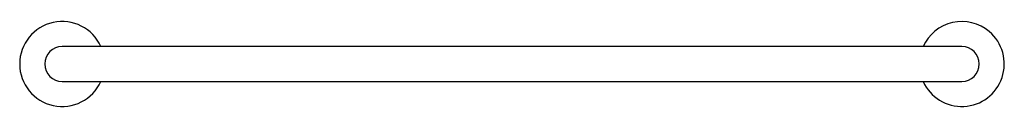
# Model space of a CAD drawing. Header units: millimetres. Extents: x 3373.725 to 3374.71, y 1872.945 to 1873.03.
import ezdxf

# ---------------------------------------------------------------- set-up
doc = ezdxf.new("R2010")
doc.units = ezdxf.units.MM
doc.layers.add('SANINDUSA', color=3, linetype='Continuous')

msp = doc.modelspace()

# ---------------------------------------------------------------- linework, layer by layer
at = {"layer": 'SANINDUSA'}
for p, q in [((3373.83294, 1873.00457), (3373.76794, 1873.00457)), ((3374.60294, 1873.00457), (3373.83294, 1873.00457)), ((3374.66794, 1873.00457), (3374.60294, 1873.00457)), ((3373.76794, 1872.96957), (3373.83294, 1872.96957)), ((3373.83294, 1872.96957), (3374.60294, 1872.96957)), ((3374.60294, 1872.96957), (3374.66794, 1872.96957))]:
    msp.add_line(p, q, dxfattribs=at)
for centre, radius, start, end in [((3373.76794, 1872.98707), 0.0425, 24.31574, 335.68426), ((3374.66794, 1872.98707), 0.0425, 49.75555, 155.68426), ((3374.66794, 1872.98707), 0.0425, 204.31574, 49.75555), ((3373.76794, 1872.98707), 0.0175, 90, 270), ((3374.66794, 1872.98707), 0.0175, 270, 90)]:
    msp.add_arc(centre, radius, start, end, dxfattribs=at)

doc.saveas('drawing.dxf')
